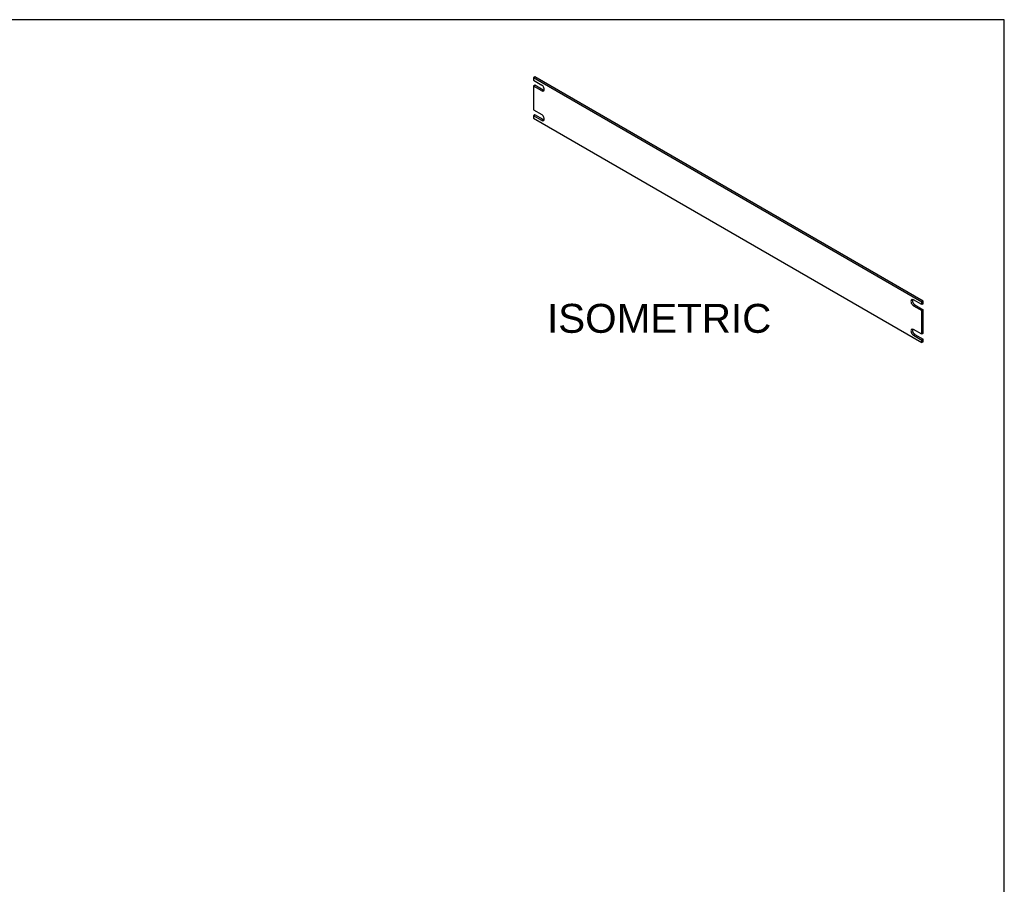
# Model space of a CAD drawing. Header units: inches. Extents: x 0 to 80, y 0 to 59.8.
# Tile 30 of 30: x 45.9 to 80, y 29.9 to 59.8. Entities that reach past the tile are written whole.
import ezdxf

# ---------------------------------------------------------------- set-up
doc = ezdxf.new("R2010")
doc.units = ezdxf.units.IN
doc.header["$MEASUREMENT"] = 0
doc.layers.add('COM41754', color=7, linetype='Continuous')
doc.layers.add('Default', color=7, linetype='Continuous')

# ---------------------------------------------------------------- blocks, each defined once
blk = doc.blocks.new('SE4')
at = {"layer": 'COM41754', "color": 7, "linetype": 'Continuous'}
for p, q in [((0.051, 9.189), (0, 9.159)), ((13.435, 1.403), (0, 9.159)), ((0, 9.159), (0, 9.07)), ((0, 9.07), (0.287, 8.905)), ((0.051, 8.896), (0, 8.866)), ((0, 8.866), (0, 8.05)), ((0.287, 8.701), (0, 8.866)), ((13.486, 1.432), (0.051, 9.189)), ((0.338, 8.73), (0.051, 8.896)), ((0.338, 8.73), (0.287, 8.701)), ((0, 8.05), (0.287, 7.884)), ((0.051, 7.875), (0, 7.846)), ((0, 7.846), (0, 7.757)), ((0.287, 7.68), (0, 7.846)), ((0.338, 7.709), (0.051, 7.875)), ((0, 7.757), (13.435, 0)), ((0.338, 7.709), (0.287, 7.68)), ((13.435, 1.314), (13.148, 1.479)), ((13.486, 1.432), (13.435, 1.403)), ((13.435, 1.314), (13.435, 1.403)), ((13.486, 1.343), (13.486, 1.432)), ((13.199, 1.305), (13.148, 1.275)), ((13.148, 1.275), (13.435, 1.11)), ((13.199, 1.305), (13.486, 1.139)), ((13.486, 1.343), (13.435, 1.314)), ((13.486, 1.139), (13.435, 1.11)), ((13.435, 0.293), (13.435, 1.11)), ((13.486, 0.323), (13.486, 1.139)), ((13.435, 0.293), (13.148, 0.459)), ((13.199, 0.284), (13.148, 0.255)), ((13.148, 0.255), (13.435, 0.089)), ((13.199, 0.284), (13.486, 0.118)), ((13.486, 0.323), (13.435, 0.293)), ((13.486, 0.118), (13.435, 0.089)), ((13.435, 0), (13.435, 0.089)), ((13.486, 0.029), (13.435, 0)), ((13.486, 0.029), (13.486, 0.118))]:
    blk.add_line(p, q, dxfattribs=at)
for centre, major_axis, start_param, end_param in [((0.287, 8.803), (-0.062, 0.108), 2.356194, 5.497787), ((0.338, 8.832), (-0.062, 0.108), 2.356194, 2.722104), ((0.287, 7.782), (-0.062, 0.108), 2.356194, 5.497787), ((0.338, 7.811), (-0.062, 0.108), 2.356194, 2.722104), ((13.148, 1.377), (0.062, -0.108), 2.356194, 5.497787), ((13.199, 1.407), (0.062, -0.108), 3.561081, 5.497787), ((13.148, 0.357), (0.062, -0.108), 2.356194, 5.497787), ((13.199, 0.386), (0.062, -0.108), 3.561081, 5.497787)]:
    blk.add_ellipse(centre, major_axis=major_axis, ratio=0.57735, start_param=start_param, end_param=end_param, dxfattribs=at)

msp = doc.modelspace()

# ---------------------------------------------------------------- linework, layer by layer
at = {"layer": 'Default', "color": 7, "linetype": 'Continuous'}
for p, q in [((80, 59.783), (0, 59.783)), ((80, 0), (80, 59.783))]:
    msp.add_line(p, q, dxfattribs=at)

# ---------------------------------------------------------------- block references
at = {"layer": 'Default', "color": 7}
msp.add_blockref('SE4', (63.71, 48.618), dxfattribs=at)

# ---------------------------------------------------------------- texts
at = {"layer": 'Default', "insert": (64.18, 49.958), "char_height": 1, "width": 7.76087, "attachment_point": 1}
msp.add_mtext('{\\fArial|b0||i0||c0|p34;\\C7;\\W1.;ISOMETRIC}', dxfattribs=at)

doc.saveas('drawing.dxf')
